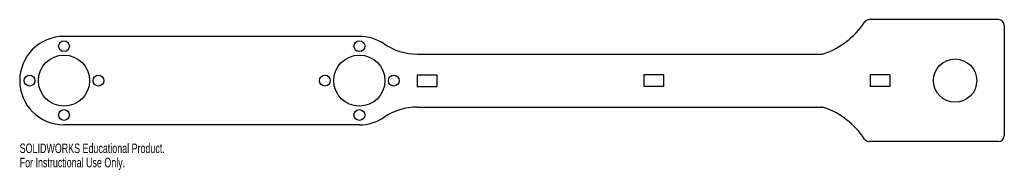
# Model space of a CAD drawing. Header units: millimetres. Extents: x -250 to 250, y -46 to 31.
import ezdxf

# ---------------------------------------------------------------- set-up
doc = ezdxf.new("R2010")
doc.units = ezdxf.units.MM
doc.styles.add('SLDTEXTSTYLE0', font='TXT', dxfattribs={"width": 0.7})

msp = doc.modelspace()

# ---------------------------------------------------------------- linework, layer by layer
at = {"color": 7, "linetype": 'Continuous', "lineweight": 25}
for p, q in [((247, 31), (181.43, 31)), ((250, 28), (250, -28)), ((-77.53, 22.5), (-227.53, 22.5)), ((-48.13, 13.5), (157.29, 13.5)), ((-48.13, 3), (-38.13, 3)), ((-48.13, 3), (-48.13, -3)), ((-38.13, 3), (-38.13, -3)), ((66.87, 3), (66.87, -3)), ((76.87, 3), (66.87, 3)), ((76.87, 3), (76.87, -3)), ((181.87, 3), (181.87, -3)), ((191.87, 3), (181.87, 3)), ((191.87, 3), (191.87, -3)), ((-48.13, -3), (-38.13, -3)), ((76.87, -3), (66.87, -3)), ((191.87, -3), (181.87, -3)), ((-48.13, -13.5), (157.29, -13.5)), ((-77.53, -22.5), (-227.53, -22.5)), ((247, -31), (181.43, -31))]:
    msp.add_line(p, q, dxfattribs=at)
for centre, radius in [((-227.53, 17.5), 2.75), ((-77.53, 17.5), 2.75), ((-227.53, 0), 13), ((-77.53, 0), 13), ((225, 0), 11), ((-245.03, 0), 2.75), ((-210.03, 0), 2.75), ((-95.03, 0), 2.75), ((-60.03, 0), 2.75), ((-227.53, -17.5), 2.75), ((-77.53, -17.5), 2.75)]:
    msp.add_circle(centre, radius, dxfattribs=at)
for centre, radius, start, end in [((181.43, 28), 3, 90, 146.9877), ((247, 28), 3, 0, 90), ((145.74, 51.19), 39.56, 288.4106, 326.9877), ((-227.53, 0), 22.5, 90, 270), ((-77.53, 0), 22.5, 55.9523, 90), ((-48.13, 43.5), 30, 235.9523, 270), ((157.29, 16.5), 3, 270, 288.4106), ((-48.13, -43.5), 30, 90, 124.0477), ((157.29, -16.5), 3, 71.5894, 90), ((145.74, -51.19), 39.56, 33.0123, 71.5894), ((-77.53, 0), 22.5, 270, 304.0477), ((181.43, -28), 3, 213.0123, 270), ((247, -28), 3, 270, 0)]:
    msp.add_arc(centre, radius, start, end, dxfattribs=at)

# ---------------------------------------------------------------- texts
at = {"color": 7, "linetype": 'Continuous', "char_height": 4.8336, "attachment_point": 1, "style": 'SLDTEXTSTYLE0'}
for s, insert in [('SOLIDWORKS Educational Product.', (-250.03, -32.02)), ('For Instructional Use Only.', (-250.03, -39.27))]:
    msp.add_mtext(s, dxfattribs=dict(at, insert=insert))

doc.saveas('drawing.dxf')
